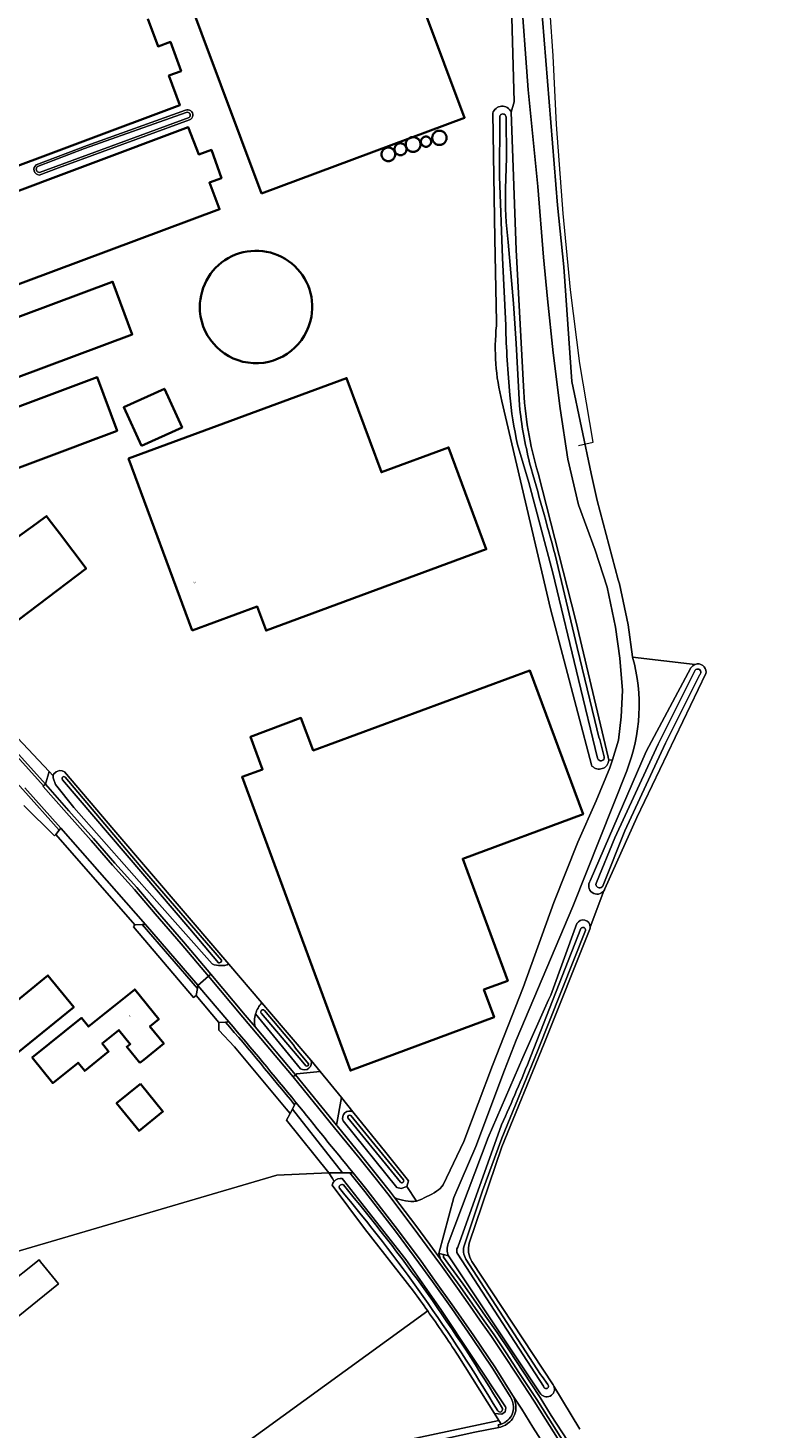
# Model space of a CAD drawing. Header units: metres. Extents: x 201541 to 204988, y 387833 to 394342.
# Tile 47 of 214: x 203343 to 203490, y 389831 to 390105. Entities that reach past the tile are written whole.
import ezdxf
from ezdxf.enums import TextEntityAlignment as Align

# ---------------------------------------------------------------- set-up
doc = ezdxf.new("R2010")
doc.units = ezdxf.units.M
for name, color, linetype, lineweight in [('B-WE-GR-BOUWLAND-GV', 80, 'Continuous', 13), ('B-WE-GR-GRAS-GV', 60, 'Continuous', 13), ('B-WE-GR-HOUTWAL-GV', 40, 'Continuous', 13), ('B-WE-IE-TERREINAFSCHEIDING_KUNSTMATIG_HEKWERK-G', 20, 'IE-TERREINAFSCHEIDING-KUNSTMATIG', 18), ('B-WE-OG-BEBOUWING-GV', 7, 'Continuous', 35), ('B-WE-OG-BEBOUWING-T18', 10, 'Continuous', 18), ('B-WE-OG-BEBOUWING_OPSLAGTANK-GV', 7, 'Continuous', 35), ('B-WE-OG-BEBOUWING_SILO-GV', 7, 'Continuous', 35), ('B-WE-OG-TERREIN_ERF-GV', 7, 'Continuous', 18), ('B-WE-OG-TERREIN_ONBEGROEID-GV', 7, 'Continuous', 18), ('B-WE-OG-WATER-GV', 130, 'Continuous', 18), ('B-WE-OG-WATER_SLOOT-GV', 120, 'Continuous', 18), ('B-WE-OG-WEG-GV', 7, 'Continuous', 18), ('B-WE-VH-VERHARDING_ASFALT-GV', 252, 'Continuous', 18), ('B-WE-VH-VERHARDING_BETON-GV', 252, 'Continuous', 18), ('B-WE-VH-VERHARDING_BETONSTRAATSTEEN-GV', 252, 'Continuous', 18), ('B-WE-VH-VERHARDING_GESLOTEN-GV', 252, 'Continuous', 18), ('B-WE-VH-VERHARDING_GRASBETONSTEEN-GV', 70, 'Continuous', 18), ('B-WE-VH-VERHARDING_OPEN-GV', 252, 'Continuous', 18), ('B-WE-VH-VERHARDING_PUIN-GV', 252, 'Continuous', 18)]:
    doc.layers.add(name, color=color, linetype=linetype, lineweight=lineweight)
doc.styles.add('NLCS-ISO-M200-T18', font='NLCS-ISO.ttf', dxfattribs={"height": 0.36})
doc.linetypes.add('IE-TERREINAFSCHEIDING-KUNSTMATIG', pattern='A,4,[82,NLCS.SHX,S=0.75,R=90,X=0,Y=0],4,-2', length=10)

msp = doc.modelspace()

# ---------------------------------------------------------------- linework, layer by layer
at = {"layer": 'B-WE-GR-BOUWLAND-GV'}
for points in [[(203497.671, 390177.514), (203444.578, 390167.692), (203442.32, 390167.274), (203441.899, 390167.235), (203441.824, 390167.228), (203438.875, 390166.955), (203439.318, 390165.019), (203438.462, 390164.917), (203440.091, 390157.56), (203443.331, 390110.996), (203446.585, 390070.531), (203447.788, 390058.49), (203449.402, 390036.061), (203453.158, 390018.086), (203454.356, 390012.817), (203458.449, 389997.276), (203458.697, 389996.507), (203460.391, 389988.47), (203461.266, 389982.227), (203461.268, 389982.2), (203473.479, 389980.758)], [(203475.63, 389979.219), (203475.549, 389978.987), (203462.094, 389950.799), (203455.849, 389936.842)], [(203455.661, 389936.508), (203452.96, 389929.4)], [(203452.887, 389928.998), (203444.003, 389906.607), (203435.72, 389886.433), (203429.335, 389867.613)], [(203429.858, 389863.982), (203445.743, 389839.9)], [(203445.872, 389839.657), (203450.941, 389831.24)]]:
    msp.add_lwpolyline(points, dxfattribs=at)
for points in [[(203473.479, 389980.758, -0.5316459), (203475.63, 389979.219)], [(203455.849, 389936.842, -0.0588473), (203455.661, 389936.508)], [(203452.96, 389929.4, -0.0764031), (203452.887, 389928.998)], [(203429.335, 389867.613, 0.2205082), (203429.858, 389863.982)], [(203445.743, 389839.9, -0.047246), (203445.872, 389839.657)]]:
    msp.add_lwpolyline(points, format="xyb", dxfattribs=at)
at = {"layer": 'B-WE-GR-GRAS-GV'}
for points in [[(203402.946, 389879.681), (203402.582, 389880.25), (203401.888, 389881.333), (203391.702, 389880.905), (203336.001, 389864.546), (203318.85, 389850.967), (203316.982, 389852.891), (203316.365, 389852.412), (203317.326, 389851.173), (203315.45, 389849.718), (203314.489, 389850.958), (203313.397, 389850.111), (203313.476, 389849.913), (203313.468, 389849.546), (203313.365, 389849.171), (203313.138, 389848.819), (203312.66, 389848.54), (203312.227, 389848.518), (203311.816, 389848.584), (203311.588, 389848.694), (203311.447, 389848.829), (203310.437, 389848.047), (203308.15, 389851.032), (203258.489, 389810.474)], [(203418.425, 389858.226), (203408.834, 389870.473), (203402.522, 389878.93)], [(203300.641, 389837.616), (203300.722, 389837.476), (203304.926, 389832.241), (203345.215, 389864.303), (203345.486, 389863.93), (203349.05, 389859.639), (203307.855, 389826.333)], [(203376.433, 389815.166), (203381.454, 389817.412), (203386.913, 389819.61), (203393.73, 389821.801), (203393.968, 389821.865), (203384.909, 389824.069), (203380.817, 389825.064), (203421.21, 389854.333)]]:
    msp.add_lwpolyline(points, dxfattribs=at)
for points in [[(203402.522, 389878.93, -0.1199472), (203402.946, 389879.681)], [(203421.21, 389854.333, 0.003546), (203418.425, 389858.226)]]:
    msp.add_lwpolyline(points, format="xyb", dxfattribs=at)
at = {"layer": 'B-WE-GR-HOUTWAL-GV'}
for points in [[(203307.855, 389826.333), (203349.05, 389859.639), (203345.486, 389863.93), (203345.215, 389864.303), (203304.926, 389832.241), (203305.647, 389831.344), (203307.945, 389828.481)], [(203421.21, 389854.333), (203380.817, 389825.064), (203384.909, 389824.069), (203390.71, 389824.06), (203395.943, 389824.566), (203401.036, 389825.579), (203418.854, 389829.436), (203435.098, 389832.946), (203434.285, 389834.312), (203427.091, 389845.713)]]:
    msp.add_lwpolyline(points, dxfattribs=at)
msp.add_lwpolyline([(203427.091, 389845.713, 0.0076299), (203421.21, 389854.333)], format="xyb", dxfattribs=at)
at = {"layer": 'B-WE-IE-TERREINAFSCHEIDING_KUNSTMATIG_HEKWERK-G'}
msp.add_lwpolyline([(203450.717, 390023.539), (203453.582, 390024.196), (203450.963, 390039.625), (203449.121, 390053.967), (203447.7, 390068.908), (203446.386, 390086.333), (203445.765, 390099.741), (203444.563, 390116.733), (203443.041, 390142.693), (203441.737, 390165.306)], dxfattribs=at)
at = {"layer": 'B-WE-OG-BEBOUWING-GV'}
for points in [[(203388.707, 390072.808), (203428.413, 390087.646), (203408.736, 390140.3), (203401.682, 390137.664), (203399.658, 390143.069), (203374.077, 390133.518), (203376.099, 390128.103), (203369.044, 390125.469)], [(203301.606, 390033.952), (203308.918, 390014.352), (203309.216, 390014.463), (203309.675, 390013.234), (203310.17, 390011.912), (203313.158, 390013.033), (203314.587, 390009.223), (203360.494, 390026.439), (203356.558, 390036.933), (203314.486, 390021.157), (203312.568, 390026.298), (203363.45, 390045.286), (203359.602, 390055.595), (203359.413, 390055.525)], [(203375.161, 389987.362), (203387.881, 389992.064), (203389.616, 389987.368), (203432.636, 390003.271), (203425.274, 390023.188), (203412.15, 390018.337), (203405.345, 390036.746), (203362.729, 390020.993)], [(203365.236, 390023.474), (203373.173, 390027.095), (203369.726, 390034.651), (203361.789, 390031.03)], [(203332.659, 389999.928), (203335.676, 389995.945), (203330.381, 389991.935), (203324.662, 389987.603), (203329.779, 389980.846), (203354.414, 389999.503), (203349.197, 390006.392), (203347.205, 390009.023), (203346.661, 390009.743), (203346.25, 390009.443), (203343.998, 390007.801), (203341.039, 390005.643), (203338.768, 390003.987), (203338.267, 390003.621), (203338.019, 390003.958)], [(203398.81, 389963.894), (203396.424, 389970.282), (203386.538, 389966.589), (203388.912, 389960.234), (203384.901, 389958.751), (203406.108, 389901.326), (203434.168, 389911.763), (203432.191, 389917.171), (203436.839, 389918.89), (203428.061, 389942.75), (203451.594, 389951.45), (203441.197, 389979.564)], [(203332.374, 389897.802), (203352.006, 389913.737), (203346.954, 389919.96), (203327.358, 389903.936)], [(203364.929, 389902.828), (203365.723, 389903.469), (203369.614, 389906.608), (203366.896, 389909.977), (203368.633, 389911.379), (203363.923, 389917.216), (203360.033, 389914.077), (203358.164, 389912.569), (203354.892, 389909.928), (203353.504, 389911.647), (203343.881, 389903.881), (203347.913, 389898.886), (203352.864, 389902.882), (203354.159, 389901.278), (203358.83, 389905.049), (203357.882, 389906.223), (203357.573, 389906.606), (203360.184, 389908.712), (203360.846, 389909.246), (203363.037, 389906.53), (203362.373, 389905.995)], [(203365.039, 389898.747), (203360.38, 389894.966), (203364.779, 389889.546), (203369.438, 389893.327)]]:
    msp.add_lwpolyline(points, close=True, dxfattribs=at)
for points in [[(203295.78, 390061.284), (203372.778, 390090.119), (203370.615, 390095.894), (203372.989, 390096.755), (203370.913, 390102.477), (203368.481, 390101.594), (203366.469, 390106.967)], [(203304.193, 390041.297), (203380.514, 390069.746), (203378.522, 390074.977), (203380.872, 390075.813), (203378.906, 390081.341), (203376.433, 390080.461), (203374.404, 390085.787), (203297.402, 390056.951)]]:
    msp.add_lwpolyline(points, dxfattribs=at)
at = {"layer": 'B-WE-OG-BEBOUWING_OPSLAGTANK-GV'}
msp.add_lwpolyline([(203423.496, 390085.118), (203423.374, 390085.113), (203423.253, 390085.097), (203423.134, 390085.07), (203423.018, 390085.034), (203422.905, 390084.987), (203422.796, 390084.93), (203422.693, 390084.865), (203422.597, 390084.791), (203422.507, 390084.708), (203422.424, 390084.618), (203422.35, 390084.521), (203422.284, 390084.418), (203422.228, 390084.31), (203422.181, 390084.197), (203422.144, 390084.081), (203422.118, 390083.961), (203422.102, 390083.84), (203422.097, 390083.718), (203422.102, 390083.596), (203422.118, 390083.475), (203422.144, 390083.356), (203422.181, 390083.24), (203422.228, 390083.127), (203422.284, 390083.019), (203422.35, 390082.916), (203422.424, 390082.819), (203422.507, 390082.729), (203422.597, 390082.646), (203422.693, 390082.572), (203422.796, 390082.506), (203422.905, 390082.45), (203423.018, 390082.403), (203423.134, 390082.367), (203423.253, 390082.34), (203423.374, 390082.324), (203423.496, 390082.319), (203423.618, 390082.324), (203423.739, 390082.34), (203423.858, 390082.367), (203423.975, 390082.403), (203424.088, 390082.45), (203424.196, 390082.506), (203424.299, 390082.572), (203424.396, 390082.646), (203424.486, 390082.729), (203424.568, 390082.819), (203424.643, 390082.916), (203424.708, 390083.019), (203424.765, 390083.127), (203424.811, 390083.24), (203424.848, 390083.356), (203424.875, 390083.475), (203424.89, 390083.597), (203424.896, 390083.718), (203424.89, 390083.84), (203424.875, 390083.962), (203424.848, 390084.081), (203424.811, 390084.197), (203424.765, 390084.31), (203424.708, 390084.418), (203424.643, 390084.521), (203424.568, 390084.618), (203424.486, 390084.708), (203424.396, 390084.791), (203424.299, 390084.865), (203424.196, 390084.931), (203424.088, 390084.987), (203423.975, 390085.034), (203423.858, 390085.07), (203423.739, 390085.097), (203423.618, 390085.113)], close=True, dxfattribs=at)
for points in [[(203398.469, 390048.73, 1.1343666), (203376.687, 390049.799)], [(203376.687, 390049.799, 0.881612), (203398.469, 390048.73)]]:
    msp.add_lwpolyline(points, format="xyb", dxfattribs=at)
at = {"layer": 'B-WE-OG-BEBOUWING_SILO-GV'}
for points in [[(203413.498, 390081.824), (203413.382, 390081.819), (203413.267, 390081.804), (203413.153, 390081.779), (203413.042, 390081.744), (203412.934, 390081.699), (203412.831, 390081.645), (203412.732, 390081.583), (203412.64, 390081.512), (203412.554, 390081.433), (203412.475, 390081.347), (203412.404, 390081.255), (203412.342, 390081.157), (203412.288, 390081.053), (203412.244, 390080.946), (203412.208, 390080.834), (203412.183, 390080.721), (203412.168, 390080.605), (203412.163, 390080.489), (203412.168, 390080.372), (203412.183, 390080.257), (203412.208, 390080.143), (203412.244, 390080.032), (203412.288, 390079.924), (203412.342, 390079.821), (203412.404, 390079.723), (203412.475, 390079.63), (203412.554, 390079.545), (203412.64, 390079.466), (203412.732, 390079.395), (203412.831, 390079.332), (203412.934, 390079.279), (203413.042, 390079.234), (203413.153, 390079.199), (203413.267, 390079.174), (203413.382, 390079.159), (203413.498, 390079.153), (203413.615, 390079.159), (203413.73, 390079.174), (203413.844, 390079.199), (203413.955, 390079.234), (203414.063, 390079.279), (203414.166, 390079.332), (203414.264, 390079.395), (203414.357, 390079.466), (203414.443, 390079.545), (203414.521, 390079.63), (203414.592, 390079.723), (203414.655, 390079.821), (203414.709, 390079.924), (203414.753, 390080.032), (203414.788, 390080.143), (203414.814, 390080.257), (203414.829, 390080.372), (203414.834, 390080.489), (203414.829, 390080.605), (203414.814, 390080.721), (203414.788, 390080.835), (203414.753, 390080.946), (203414.709, 390081.053), (203414.655, 390081.157), (203414.592, 390081.255), (203414.521, 390081.347), (203414.443, 390081.433), (203414.357, 390081.512), (203414.264, 390081.583), (203414.166, 390081.645), (203414.063, 390081.699), (203413.955, 390081.744), (203413.844, 390081.779), (203413.73, 390081.804), (203413.615, 390081.819)], [(203415.88, 390082.657), (203415.779, 390082.653), (203415.677, 390082.639), (203415.578, 390082.617), (203415.48, 390082.587), (203415.386, 390082.548), (203415.296, 390082.5), (203415.209, 390082.446), (203415.128, 390082.384), (203415.053, 390082.315), (203414.984, 390082.239), (203414.922, 390082.158), (203414.867, 390082.072), (203414.82, 390081.982), (203414.781, 390081.887), (203414.75, 390081.79), (203414.728, 390081.69), (203414.715, 390081.589), (203414.711, 390081.487), (203414.715, 390081.385), (203414.728, 390081.284), (203414.75, 390081.184), (203414.781, 390081.087), (203414.82, 390080.993), (203414.867, 390080.902), (203414.922, 390080.816), (203414.984, 390080.735), (203415.053, 390080.66), (203415.128, 390080.591), (203415.209, 390080.529), (203415.295, 390080.474), (203415.386, 390080.427), (203415.48, 390080.388), (203415.578, 390080.357), (203415.677, 390080.335), (203415.778, 390080.322), (203415.88, 390080.317), (203415.982, 390080.322), (203416.084, 390080.335), (203416.183, 390080.357), (203416.281, 390080.388), (203416.375, 390080.427), (203416.465, 390080.474), (203416.552, 390080.529), (203416.632, 390080.591), (203416.708, 390080.66), (203416.777, 390080.735), (203416.839, 390080.816), (203416.894, 390080.902), (203416.941, 390080.993), (203416.98, 390081.087), (203417.011, 390081.184), (203417.033, 390081.284), (203417.046, 390081.385), (203417.05, 390081.487), (203417.046, 390081.589), (203417.033, 390081.69), (203417.011, 390081.79), (203416.98, 390081.887), (203416.941, 390081.982), (203416.894, 390082.072), (203416.839, 390082.158), (203416.777, 390082.239), (203416.708, 390082.315), (203416.633, 390082.383), (203416.552, 390082.446), (203416.465, 390082.5), (203416.375, 390082.548), (203416.281, 390082.587), (203416.183, 390082.617), (203416.084, 390082.639), (203415.982, 390082.653)], [(203418.351, 390083.878), (203418.224, 390083.872), (203418.099, 390083.856), (203417.975, 390083.829), (203417.854, 390083.79), (203417.737, 390083.742), (203417.625, 390083.684), (203417.518, 390083.616), (203417.418, 390083.538), (203417.325, 390083.453), (203417.239, 390083.36), (203417.162, 390083.259), (203417.094, 390083.152), (203417.035, 390083.04), (203416.987, 390082.923), (203416.949, 390082.802), (203416.922, 390082.679), (203416.905, 390082.553), (203416.899, 390082.427), (203416.905, 390082.3), (203416.922, 390082.175), (203416.949, 390082.051), (203416.987, 390081.931), (203417.035, 390081.814), (203417.094, 390081.701), (203417.162, 390081.595), (203417.239, 390081.494), (203417.325, 390081.401), (203417.418, 390081.315), (203417.518, 390081.238), (203417.625, 390081.17), (203417.737, 390081.112), (203417.854, 390081.063), (203417.975, 390081.025), (203418.099, 390080.998), (203418.224, 390080.981), (203418.351, 390080.976), (203418.477, 390080.981), (203418.603, 390080.998), (203418.726, 390081.025), (203418.847, 390081.063), (203418.964, 390081.112), (203419.076, 390081.17), (203419.183, 390081.238), (203419.283, 390081.315), (203419.377, 390081.401), (203419.462, 390081.494), (203419.539, 390081.595), (203419.607, 390081.701), (203419.666, 390081.814), (203419.714, 390081.931), (203419.752, 390082.051), (203419.78, 390082.175), (203419.796, 390082.3), (203419.802, 390082.427), (203419.796, 390082.553), (203419.78, 390082.679), (203419.752, 390082.802), (203419.714, 390082.923), (203419.666, 390083.04), (203419.607, 390083.152), (203419.539, 390083.259), (203419.462, 390083.36), (203419.377, 390083.453), (203419.283, 390083.539), (203419.183, 390083.616), (203419.076, 390083.684), (203418.964, 390083.742), (203418.847, 390083.79), (203418.726, 390083.829), (203418.603, 390083.856), (203418.477, 390083.872)], [(203420.876, 390083.977), (203420.789, 390083.973), (203420.702, 390083.962), (203420.616, 390083.943), (203420.532, 390083.916), (203420.451, 390083.883), (203420.374, 390083.842), (203420.3, 390083.795), (203420.23, 390083.742), (203420.165, 390083.682), (203420.106, 390083.618), (203420.053, 390083.548), (203420.006, 390083.474), (203419.965, 390083.396), (203419.931, 390083.315), (203419.905, 390083.232), (203419.886, 390083.146), (203419.875, 390083.059), (203419.871, 390082.971), (203419.875, 390082.884), (203419.886, 390082.797), (203419.905, 390082.711), (203419.931, 390082.627), (203419.965, 390082.546), (203420.006, 390082.469), (203420.053, 390082.395), (203420.106, 390082.325), (203420.165, 390082.26), (203420.23, 390082.201), (203420.3, 390082.148), (203420.374, 390082.101), (203420.451, 390082.06), (203420.532, 390082.026), (203420.616, 390082), (203420.702, 390081.981), (203420.789, 390081.97), (203420.876, 390081.966), (203420.964, 390081.97), (203421.051, 390081.981), (203421.137, 390082), (203421.22, 390082.026), (203421.301, 390082.06), (203421.379, 390082.101), (203421.453, 390082.148), (203421.523, 390082.201), (203421.587, 390082.26), (203421.647, 390082.325), (203421.7, 390082.395), (203421.747, 390082.469), (203421.788, 390082.546), (203421.821, 390082.627), (203421.848, 390082.711), (203421.867, 390082.797), (203421.878, 390082.884), (203421.882, 390082.971), (203421.878, 390083.059), (203421.867, 390083.146), (203421.848, 390083.232), (203421.821, 390083.315), (203421.788, 390083.396), (203421.747, 390083.474), (203421.7, 390083.548), (203421.647, 390083.618), (203421.587, 390083.682), (203421.523, 390083.742), (203421.453, 390083.795), (203421.379, 390083.842), (203421.301, 390083.883), (203421.22, 390083.916), (203421.137, 390083.943), (203421.051, 390083.962), (203420.964, 390083.973)]]:
    msp.add_lwpolyline(points, close=True, dxfattribs=at)
at = {"layer": 'B-WE-OG-TERREIN_ERF-GV'}
for points in [[(203437.525, 390088.748), (203438.107, 390090.743), (203437.655, 390107.243), (203436.759, 390123.85), (203434.707, 390163.466), (203433.817, 390164.128), (203402.674, 390156.971), (203404.539, 390148.791), (203409.911, 390150.495)], [(203366.469, 390106.967), (203368.481, 390101.594), (203370.913, 390102.477), (203372.989, 390096.755), (203370.615, 390095.894), (203372.778, 390090.119), (203295.78, 390061.284)], [(203374.651, 390087.239), (203349.04, 390077.837), (203345.253, 390076.447)], [(203354.651, 390082.212), (203373.84, 390089.111)], [(203434.639, 390046.963), (203434.625, 390047.724), (203434.33, 390063.956), (203433.926, 390088.52)], [(203297.402, 390056.951), (203374.404, 390085.787), (203376.433, 390080.461), (203378.906, 390081.341), (203380.872, 390075.813), (203378.522, 390074.977), (203380.514, 390069.746), (203304.193, 390041.297)], [(203344.673, 390078.449), (203354.651, 390082.212)], [(203453.322, 389960.889), (203453.229, 389961.094), (203445.199, 389991.6), (203435.683, 390032.236)], [(203333.697, 389974.093), (203347.22, 389959.84), (203348.002, 389958.946), (203348.023, 389959.323), (203348.594, 389959.779), (203349.235, 389960.002), (203349.771, 389959.975), (203350.193, 389959.781), (203359.83, 389948.429), (203380.365, 389924.439), (203382.342, 389922.126), (203388.786, 389914.588), (203389.567, 389913.675), (203389.911, 389913.272), (203398.363, 389903.386), (203398.425, 389903.314), (203400.178, 389901.159), (203404.332, 389896.052), (203406.6, 389893.264), (203413.05, 389885.335), (203417.421, 389879.808), (203417.113, 389878.646), (203419.034, 389875.802)], [(203424.213, 389879.017), (203428.289, 389887.44), (203433.891, 389902.339), (203439.843, 389917.601), (203445.893, 389934.223), (203450.537, 389946.017), (203454.133, 389954.101), (203456.841, 389960.557), (203457.323, 389962.13), (203456.594, 389962.017)], [(203336.001, 389864.546), (203391.702, 389880.905), (203401.888, 389881.333), (203393.611, 389891.637), (203394.296, 389892.943), (203393.502, 389893.85), (203383.459, 389905.993), (203380.354, 389909.26), (203380.345, 389910.719), (203375.956, 389916.005), (203375.387, 389915.61), (203363.674, 389929.454), (203363.964, 389929.855), (203348.535, 389947.499), (203348.235, 389947.251), (203342.244, 389953.156)]]:
    msp.add_lwpolyline(points, dxfattribs=at)
for points in [[(203388.707, 390072.808), (203369.044, 390125.469), (203376.099, 390128.103), (203374.077, 390133.518), (203399.658, 390143.069), (203401.682, 390137.664), (203408.736, 390140.3), (203428.413, 390087.646)], [(203423.496, 390085.118), (203423.618, 390085.113), (203423.739, 390085.097), (203423.858, 390085.07), (203423.975, 390085.034), (203424.088, 390084.987), (203424.196, 390084.931), (203424.299, 390084.865), (203424.396, 390084.791), (203424.486, 390084.708), (203424.568, 390084.618), (203424.643, 390084.521), (203424.708, 390084.418), (203424.765, 390084.31), (203424.811, 390084.197), (203424.848, 390084.081), (203424.875, 390083.962), (203424.89, 390083.84), (203424.896, 390083.718), (203424.89, 390083.597), (203424.875, 390083.475), (203424.848, 390083.356), (203424.811, 390083.24), (203424.765, 390083.127), (203424.708, 390083.019), (203424.643, 390082.916), (203424.568, 390082.819), (203424.486, 390082.729), (203424.396, 390082.646), (203424.299, 390082.572), (203424.196, 390082.506), (203424.088, 390082.45), (203423.975, 390082.403), (203423.858, 390082.367), (203423.739, 390082.34), (203423.618, 390082.324), (203423.496, 390082.319), (203423.374, 390082.324), (203423.253, 390082.34), (203423.134, 390082.367), (203423.018, 390082.403), (203422.905, 390082.45), (203422.796, 390082.506), (203422.693, 390082.572), (203422.597, 390082.646), (203422.507, 390082.729), (203422.424, 390082.819), (203422.35, 390082.916), (203422.284, 390083.019), (203422.228, 390083.127), (203422.181, 390083.24), (203422.144, 390083.356), (203422.118, 390083.475), (203422.102, 390083.596), (203422.097, 390083.718), (203422.102, 390083.84), (203422.118, 390083.961), (203422.144, 390084.081), (203422.181, 390084.197), (203422.228, 390084.31), (203422.284, 390084.418), (203422.35, 390084.521), (203422.424, 390084.618), (203422.507, 390084.708), (203422.597, 390084.791), (203422.693, 390084.865), (203422.796, 390084.93), (203422.905, 390084.987), (203423.018, 390085.034), (203423.134, 390085.07), (203423.253, 390085.097), (203423.374, 390085.113)], [(203313.158, 390013.033), (203310.17, 390011.912), (203309.675, 390013.234), (203309.216, 390014.463), (203308.918, 390014.352), (203301.606, 390033.952), (203359.413, 390055.525), (203359.602, 390055.595), (203363.45, 390045.286), (203312.568, 390026.298), (203314.486, 390021.157), (203356.558, 390036.933), (203360.494, 390026.439), (203314.587, 390009.223)], [(203375.161, 389987.362), (203362.729, 390020.993), (203405.345, 390036.746), (203412.15, 390018.337), (203425.274, 390023.188), (203432.636, 390003.271), (203389.616, 389987.368), (203387.881, 389992.064)], [(203365.236, 390023.474), (203361.789, 390031.03), (203369.726, 390034.651), (203373.173, 390027.095)], [(203330.381, 389991.935), (203335.676, 389995.945), (203332.659, 389999.928), (203338.019, 390003.958), (203338.267, 390003.621), (203338.768, 390003.987), (203341.039, 390005.643), (203343.998, 390007.801), (203346.25, 390009.443), (203346.661, 390009.743), (203347.205, 390009.023), (203349.197, 390006.392), (203354.414, 389999.503), (203329.779, 389980.846), (203324.662, 389987.603)], [(203388.912, 389960.234), (203386.538, 389966.589), (203396.424, 389970.282), (203398.81, 389963.894), (203441.197, 389979.564), (203451.594, 389951.45), (203428.061, 389942.75), (203436.839, 389918.89), (203432.191, 389917.171), (203434.168, 389911.763), (203406.108, 389901.326), (203384.901, 389958.751)], [(203332.374, 389897.802), (203327.358, 389903.936), (203346.954, 389919.96), (203352.006, 389913.737)], [(203365.723, 389903.469), (203364.929, 389902.828), (203362.373, 389905.995), (203363.037, 389906.53), (203360.846, 389909.246), (203360.184, 389908.712), (203357.573, 389906.606), (203357.882, 389906.223), (203358.83, 389905.049), (203354.159, 389901.278), (203352.864, 389902.882), (203347.913, 389898.886), (203343.881, 389903.881), (203353.504, 389911.647), (203354.892, 389909.928), (203358.164, 389912.569), (203360.033, 389914.077), (203363.923, 389917.216), (203368.633, 389911.379), (203366.896, 389909.977), (203369.614, 389906.608)], [(203365.039, 389898.747), (203369.438, 389893.327), (203364.779, 389889.546), (203360.38, 389894.966)]]:
    msp.add_lwpolyline(points, close=True, dxfattribs=at)
for points in [[(203433.926, 390088.52, -0.702916), (203437.525, 390088.748)], [(203373.84, 390089.111, -1.019688), (203374.651, 390087.239)], [(203345.253, 390076.447, -0.6918365), (203344.673, 390078.449)], [(203376.687, 390049.799, -1.1343666), (203398.469, 390048.73)], [(203398.469, 390048.73, -0.881612), (203376.687, 390049.799)], [(203435.683, 390032.236, -0.0858163), (203434.639, 390046.963)], [(203456.594, 389962.017, -0.6577123), (203453.322, 389960.889)], [(203422.935, 389877.744, 0.1179933), (203424.213, 389879.017)], [(203419.034, 389875.802, 0.0440273), (203422.935, 389877.744)]]:
    msp.add_lwpolyline(points, format="xyb", dxfattribs=at)
at = {"layer": 'B-WE-OG-TERREIN_ONBEGROEID-GV'}
for points in [[(203423.392, 389865.581), (203423.679, 389864.441), (203424.558, 389863.232), (203427.529, 389859.148), (203429.994, 389855.642), (203431.911, 389852.889), (203434.177, 389849.672), (203436.543, 389846.155), (203439.18, 389842.133), (203442.538, 389837.004), (203444.739, 389833.506), (203447.874, 389828.577), (203451.492, 389822.813), (203456.617, 389814.783), (203460.663, 389808.596), (203463.187, 389804.65), (203464.616, 389802.48), (203466.508, 389799.753), (203469.382, 389795.861), (203473.011, 389791.116), (203486.025, 389776.194), (203493.601, 389768.27)], [(203493.983, 389768.638), (203486.74, 389776.205), (203479.959, 389783.838), (203473.592, 389791.591), (203469.982, 389796.312), (203467.118, 389800.19), (203465.237, 389802.9), (203463.816, 389805.058), (203461.293, 389809.003), (203457.247, 389815.19), (203452.126, 389823.214), (203448.508, 389828.978), (203445.373, 389833.907), (203443.169, 389837.409), (203439.807, 389842.544), (203437.168, 389846.57), (203434.795, 389850.097), (203432.525, 389853.319), (203430.609, 389856.072), (203428.139, 389859.584), (203425.164, 389863.673), (203424.286, 389864.882), (203424.32, 389865.347), (203423.392, 389865.581)]]:
    msp.add_lwpolyline(points, dxfattribs=at)
at = {"layer": 'B-WE-OG-WATER-GV'}
for points in [[(203373.954, 390088.651), (203354.1, 390081.607), (203344.928, 390078.135)], [(203345.332, 390076.968), (203374.554, 390087.693)], [(203435.291, 390087.648), (203435.273, 390076.172), (203435.834, 390060.243), (203436.471, 390047.039)], [(203436.432, 390073.723), (203436.629, 390079.783), (203436.525, 390087.752)], [(203439.125, 390031.399), (203438.53, 390043.515), (203437.984, 390051.341), (203436.945, 390063.325)], [(203438.777, 390023.75), (203440.998, 390016.293), (203445.674, 389998.668), (203450.714, 389977.823), (203454.42, 389962.423)], [(203455.72, 389962.68), (203454.829, 389966.099), (203454.676, 389966.52), (203453.872, 389969.806), (203450.44, 389984.033), (203446.139, 390002.158)], [(203473.465, 389979.604), (203466.273, 389965.15), (203457.765, 389946.818), (203454.174, 389938.112)], [(203455.498, 389937.568), (203459.719, 389948.188), (203467.686, 389965.36), (203474.363, 389978.625), (203474.393, 389978.722), (203474.593, 389979.117)], [(203380.911, 389922.949), (203365.869, 389940.319), (203350.336, 389958.728)], [(203349.822, 389958.184), (203374.674, 389929.024), (203380.287, 389922.419)], [(203428.381, 389867.245), (203431.932, 389877.83), (203435.704, 389888.094), (203442.65, 389905.156), (203452.067, 389928.74)], [(203451.167, 389929.114), (203441.39, 389904.162)], [(203405.62, 389892.129), (203415.867, 389879.517)], [(203416.472, 389879.949), (203406.147, 389892.564)], [(203435.657, 389890.726), (203427.084, 389866.813)], [(203427.079, 389865.456), (203443.876, 389839.607)], [(203444.693, 389839.946), (203443.606, 389841.498), (203443.27, 389841.89), (203428.682, 389864.455)]]:
    msp.add_lwpolyline(points, dxfattribs=at)
for points in [[(203374.554, 390087.693, 0.9298576), (203373.954, 390088.651)], [(203436.525, 390087.752, 1.0992638), (203435.291, 390087.648)], [(203344.928, 390078.135, 0.7398034), (203345.332, 390076.968)], [(203436.945, 390063.325, -0.0383932), (203436.432, 390073.723)], [(203436.471, 390047.039, 0.0199845), (203437.277, 390033.414)], [(203437.277, 390033.414, 0.0352014), (203438.777, 390023.75)], [(203441.134, 390020.16, -0.0331622), (203439.125, 390031.399)], [(203446.139, 390002.158, 0.0019768), (203441.134, 390020.16)], [(203474.593, 389979.117, 0.7826205), (203473.465, 389979.604)], [(203454.42, 389962.423, 0.995284), (203455.72, 389962.68)], [(203350.336, 389958.728, 0.960658), (203349.822, 389958.184)], [(203454.174, 389938.112, 1.0812453), (203455.498, 389937.568)], [(203452.067, 389928.74, 0.8315702), (203451.167, 389929.114)], [(203380.287, 389922.419, 0.5633325), (203380.911, 389922.949)], [(203441.39, 389904.162, -0.0074692), (203435.657, 389890.726)], [(203406.147, 389892.564, 0.7512292), (203405.62, 389892.129)], [(203404.714, 389878.97, 0.7051305), (203403.943, 389878.323)], [(203435.815, 389835.246, 0.0401098), (203404.714, 389878.97)], [(203415.867, 389879.517, 0.8436281), (203416.472, 389879.949)], [(203403.943, 389878.323, -0.0410846), (203434.891, 389834.779)], [(203427.084, 389866.813, 0.3043386), (203427.079, 389865.456)], [(203428.682, 389864.455, -0.2210491), (203428.381, 389867.245)], [(203443.876, 389839.607, 1.4404154), (203444.693, 389839.946)], [(203434.891, 389834.779, 0.832835), (203435.815, 389835.246)]]:
    msp.add_lwpolyline(points, format="xyb", dxfattribs=at)
at = {"layer": 'B-WE-OG-WATER_SLOOT-GV'}
for points in [[(203437.525, 390088.748, 0.702916), (203433.926, 390088.52)], [(203374.651, 390087.239, 1.019688), (203373.84, 390089.111)], [(203373.954, 390088.651, -0.9298576), (203374.554, 390087.693)], [(203435.291, 390087.648, -1.0992638), (203436.525, 390087.752)], [(203344.673, 390078.449, 0.6918365), (203345.253, 390076.447)], [(203345.332, 390076.968, -0.7398034), (203344.928, 390078.135)], [(203436.432, 390073.723, 0.0383932), (203436.945, 390063.325)], [(203434.639, 390046.963, 0.0858163), (203435.683, 390032.236)], [(203437.277, 390033.414, -0.0199845), (203436.471, 390047.039)], [(203442.79, 390018.155, -0.0615429), (203439.947, 390035.146)], [(203438.777, 390023.75, -0.0352014), (203437.277, 390033.414)], [(203439.125, 390031.399, 0.0331622), (203441.134, 390020.16)], [(203441.134, 390020.16, -0.0019768), (203446.139, 390002.158)], [(203473.479, 389980.758, 0.173527), (203472.656, 389980.062)], [(203475.63, 389979.219, 0.5316459), (203473.479, 389980.758)], [(203473.465, 389979.604, -0.7826205), (203474.593, 389979.117)], [(203453.322, 389960.889, 0.6577123), (203456.594, 389962.017)], [(203455.72, 389962.68, -0.995284), (203454.42, 389962.423)], [(203349.822, 389958.184, -0.960658), (203350.336, 389958.728)], [(203452.996, 389938.436, 0.9971655), (203455.661, 389936.508)], [(203455.498, 389937.568, -1.0812453), (203454.174, 389938.112)], [(203455.661, 389936.508, 0.0588473), (203455.849, 389936.842)], [(203452.96, 389929.4, 0.7978245), (203450.379, 389930.072)], [(203451.167, 389929.114, -0.8315702), (203452.067, 389928.74)], [(203452.887, 389928.998, 0.0764031), (203452.96, 389929.4)], [(203380.911, 389922.949, -0.5633325), (203380.287, 389922.419)], [(203379.072, 389922.191, 0.0955583), (203380.765, 389921.855)], [(203380.765, 389921.855, 0.0558961), (203381.767, 389921.961)], [(203381.767, 389921.961, 0.032835), (203382.342, 389922.126)], [(203388.786, 389914.588, 0.1205415), (203387.549, 389912.402)], [(203388.649, 389912.577, -0.8552383), (203389.288, 389913.113)], [(203389.288, 389913.113, 0.8552383), (203388.649, 389912.577)], [(203435.657, 389890.726, 0.0074692), (203441.39, 389904.162)], [(203396.355, 389901.71, 0.7553361), (203398.363, 389903.386)], [(203397.892, 389902.65, -0.6900761), (203397.38, 389902.27)], [(203397.38, 389902.27, 0.6900761), (203397.892, 389902.65)], [(203406.6, 389893.264, 0.7228352), (203404.684, 389891.513)], [(203405.62, 389892.129, -0.7512292), (203406.147, 389892.564)], [(203402.946, 389879.681, 0.1199472), (203402.522, 389878.93)], [(203404.496, 389880.237, 0.241258), (203402.946, 389879.681)], [(203403.943, 389878.323, -0.7051305), (203404.714, 389878.97)], [(203404.714, 389878.97, -0.0401098), (203435.815, 389835.246)], [(203416.472, 389879.949, -0.8436281), (203415.867, 389879.517)], [(203434.891, 389834.779, 0.0410846), (203403.943, 389878.323)], [(203425.23, 389867.547, 0.1984272), (203425.249, 389865.113)], [(203427.079, 389865.456, -0.3043386), (203427.084, 389866.813)], [(203428.381, 389867.245, 0.2210491), (203428.682, 389864.455)], [(203429.858, 389863.982, -0.2205082), (203429.335, 389867.613)], [(203418.425, 389858.226, -0.003546), (203421.21, 389854.333)], [(203421.21, 389854.333, -0.0076299), (203427.091, 389845.713)], [(203443.147, 389838.335, 0.9490534), (203445.872, 389839.657)], [(203444.693, 389839.946, -1.4404154), (203443.876, 389839.607)], [(203445.872, 389839.657, 0.047246), (203445.743, 389839.9)], [(203435.815, 389835.246, -0.832835), (203434.891, 389834.779)]]:
    msp.add_lwpolyline(points, format="xyb", dxfattribs=at)
for points in [[(203373.84, 390089.111), (203354.651, 390082.212), (203344.673, 390078.449)], [(203345.253, 390076.447), (203349.04, 390077.837), (203374.651, 390087.239)], [(203374.554, 390087.693), (203345.332, 390076.968)], [(203354.1, 390081.607), (203373.954, 390088.651)], [(203433.926, 390088.52), (203434.33, 390063.956), (203434.625, 390047.724), (203434.639, 390046.963)], [(203436.471, 390047.039), (203435.834, 390060.243), (203435.273, 390076.172), (203435.291, 390087.648)], [(203436.525, 390087.752), (203436.629, 390079.783), (203436.432, 390073.723)], [(203439.947, 390035.146), (203438.527, 390061.836), (203437.525, 390088.748)], [(203344.928, 390078.135), (203354.1, 390081.607)], [(203436.945, 390063.325), (203437.984, 390051.341), (203438.53, 390043.515), (203439.125, 390031.399)], [(203435.683, 390032.236), (203445.199, 389991.6), (203453.229, 389961.094), (203453.322, 389960.889)], [(203454.42, 389962.423), (203450.714, 389977.823), (203445.674, 389998.668), (203440.998, 390016.293), (203438.777, 390023.75)], [(203456.594, 389962.017), (203456.473, 389962.59), (203450.133, 389989.261), (203442.79, 390018.155)], [(203446.139, 390002.158), (203450.44, 389984.033), (203453.872, 389969.806), (203454.676, 389966.52), (203454.829, 389966.099)], [(203472.656, 389980.062), (203463.946, 389963.696), (203452.996, 389938.436)], [(203454.174, 389938.112), (203457.765, 389946.818), (203466.273, 389965.15), (203473.465, 389979.604)], [(203474.593, 389979.117), (203474.393, 389978.722), (203474.363, 389978.625), (203467.686, 389965.36), (203459.719, 389948.188), (203455.498, 389937.568)], [(203455.849, 389936.842), (203462.094, 389950.799), (203475.549, 389978.987), (203475.63, 389979.219)], [(203454.829, 389966.099), (203455.72, 389962.68)], [(203350.193, 389959.781), (203349.771, 389959.975), (203349.235, 389960.002), (203348.594, 389959.779), (203348.023, 389959.323), (203348.002, 389958.946), (203347.981, 389958.572), (203348.446, 389957.251), (203351.995, 389952.792), (203368.281, 389934.403), (203379.072, 389922.191)], [(203382.342, 389922.126), (203380.365, 389924.439), (203359.83, 389948.429), (203350.193, 389959.781)], [(203350.336, 389958.728), (203365.869, 389940.319), (203380.911, 389922.949)], [(203380.287, 389922.419), (203374.674, 389929.024), (203349.822, 389958.184)], [(203450.379, 389930.072), (203445.288, 389916.102), (203444.829, 389915.165), (203439.831, 389903.905), (203433.032, 389888.26), (203425.23, 389867.547)], [(203452.067, 389928.74), (203442.65, 389905.156), (203435.704, 389888.094), (203431.932, 389877.83), (203428.381, 389867.245)], [(203429.335, 389867.613), (203435.72, 389886.433), (203444.003, 389906.607), (203452.887, 389928.998)], [(203441.39, 389904.162), (203451.167, 389929.114)], [(203398.363, 389903.386), (203389.911, 389913.272), (203389.567, 389913.675), (203388.786, 389914.588)], [(203387.549, 389912.402), (203396.355, 389901.71)], [(203397.38, 389902.27), (203396.776, 389903.013), (203388.736, 389912.474), (203388.649, 389912.577)], [(203388.649, 389912.577), (203388.736, 389912.474), (203396.776, 389903.013), (203397.38, 389902.27)], [(203389.288, 389913.113), (203394.878, 389906.459), (203395.369, 389905.733), (203397.892, 389902.65)], [(203397.892, 389902.65), (203395.369, 389905.733), (203394.878, 389906.459), (203389.288, 389913.113)], [(203417.113, 389878.646), (203417.421, 389879.808), (203413.05, 389885.335), (203406.6, 389893.264)], [(203404.684, 389891.513), (203415.192, 389878.468), (203416.018, 389878.257), (203417.113, 389878.646)], [(203415.867, 389879.517), (203405.62, 389892.129)], [(203406.147, 389892.564), (203416.472, 389879.949)], [(203427.084, 389866.813), (203435.657, 389890.726)], [(203402.522, 389878.93), (203408.834, 389870.473), (203418.425, 389858.226)], [(203427.091, 389845.713), (203434.285, 389834.312), (203435.692, 389834.14), (203436.38, 389834.605), (203436.467, 389835.396), (203436.431, 389835.572), (203423.758, 389854.652), (203416.911, 389864.417), (203404.772, 389879.894), (203404.496, 389880.237)], [(203443.876, 389839.607), (203427.079, 389865.456)], [(203425.249, 389865.113), (203443.147, 389838.335)], [(203428.682, 389864.455), (203443.27, 389841.89), (203443.606, 389841.498)], [(203445.743, 389839.9), (203429.858, 389863.982)], [(203443.606, 389841.498), (203444.693, 389839.946)]]:
    msp.add_lwpolyline(points, dxfattribs=at)
at = {"layer": 'B-WE-OG-WEG-GV'}
for points in [[(203433.817, 390164.128), (203434.707, 390163.466), (203436.759, 390123.85), (203437.655, 390107.243), (203438.107, 390090.743), (203437.525, 390088.748), (203438.527, 390061.836), (203439.947, 390035.146)], [(203442.79, 390018.155), (203450.133, 389989.261), (203456.473, 389962.59), (203456.594, 389962.017), (203457.323, 389962.13), (203458.484, 389965.914), (203459.024, 389970.475), (203459.319, 389975.679), (203458.781, 389981.946), (203457.927, 389988.038), (203456.278, 389995.864), (203453.955, 390003.063), (203450.706, 390011.966), (203448.589, 390020.898), (203447.094, 390030.767), (203445.741, 390041.669), (203444.604, 390052.223), (203443.866, 390060.352), (203442.707, 390074.195), (203440.823, 390093.118), (203439.365, 390113.492)], [(203342.244, 389953.156), (203348.235, 389947.251), (203348.535, 389947.499), (203349.184, 389948.351), (203342.083, 389956.276), (203318.366, 389982.466), (203308.932, 389993.019), (203299.923, 390003.001), (203281.91, 390022.983), (203270.949, 390035.386), (203251.715, 390056.535), (203248.248, 390060.294), (203243.033, 390065.569), (203238.324, 390070.549), (203234.701, 390073.9), (203229.696, 390078.386), (203226.371, 390081.068), (203222.832, 390083.982), (203219.149, 390086.829), (203213.072, 390091.24), (203208.35, 390094.493), (203203.899, 390097.341), (203201.399, 390098.648), (203197.761, 390100.549)], [(203473.479, 389980.758), (203461.268, 389982.2)], [(203452.996, 389938.436), (203463.946, 389963.696), (203472.656, 389980.062)], [(203348.002, 389958.946), (203347.22, 389959.84), (203346.485, 389957.326), (203351.027, 389952.147), (203355.888, 389946.704), (203360.055, 389941.888), (203364.308, 389937.153), (203368.363, 389932.395), (203373.486, 389926.535), (203378.801, 389920.205), (203385.535, 389912.193), (203387.463, 389909.891)], [(203379.072, 389922.191), (203368.281, 389934.403), (203351.995, 389952.792), (203348.446, 389957.251), (203347.981, 389958.572), (203348.002, 389958.946)], [(203460.109, 389959.971), (203449.594, 389933.415), (203438.493, 389907.258)], [(203452.96, 389929.4), (203455.661, 389936.508)], [(203425.23, 389867.547), (203433.032, 389888.26), (203439.831, 389903.905), (203444.829, 389915.165), (203445.288, 389916.102), (203450.379, 389930.072)], [(203388.786, 389914.588), (203382.342, 389922.126)], [(203396.355, 389901.71), (203387.549, 389912.402)], [(203381.694, 389910.811), (203380.345, 389910.719)], [(203380.345, 389910.719), (203380.354, 389909.26), (203383.459, 389905.993), (203393.502, 389893.85), (203394.296, 389892.943), (203394.751, 389893.81), (203395.188, 389894.643)], [(203387.463, 389909.891), (203395.349, 389900.476), (203395.596, 389900.683), (203400.178, 389901.159), (203398.425, 389903.314), (203398.363, 389903.386)], [(203438.493, 389907.258), (203436.226, 389901.445), (203430.608, 389886.503), (203426.295, 389876.523), (203423.392, 389865.581), (203424.32, 389865.347), (203425.249, 389865.113)], [(203406.6, 389893.264), (203404.332, 389896.052), (203403.402, 389890.639), (203403.482, 389890.541), (203408.242, 389884.685), (203411.654, 389880.417), (203413.909, 389877.591), (203414.735, 389876.5)], [(203419.034, 389875.802), (203417.113, 389878.646), (203416.018, 389878.257), (203415.192, 389878.468), (203404.684, 389891.513)], [(203437.357, 389837.617), (203434.018, 389842.964), (203429.801, 389849.164), (203425.918, 389854.808), (203422.136, 389860.089), (203419.493, 389863.765), (203415.095, 389869.688), (203408.915, 389877.684), (203405.97, 389881.358), (203404.564, 389881.349), (203401.888, 389881.333), (203402.582, 389880.25), (203402.946, 389879.681)], [(203404.496, 389880.237), (203404.772, 389879.894), (203416.911, 389864.417), (203423.758, 389854.652), (203436.431, 389835.572), (203436.467, 389835.396), (203436.38, 389834.605), (203435.692, 389834.14), (203434.285, 389834.312)], [(203443.147, 389838.335), (203425.249, 389865.113), (203424.32, 389865.347), (203424.286, 389864.882), (203425.164, 389863.673), (203428.139, 389859.584), (203430.609, 389856.072), (203432.525, 389853.319), (203434.795, 389850.097), (203437.168, 389846.57), (203439.807, 389842.544), (203443.169, 389837.409), (203445.373, 389833.907), (203448.508, 389828.978)], [(203450.941, 389831.24), (203445.872, 389839.657)], [(203435.098, 389832.946), (203418.854, 389829.436), (203401.036, 389825.579), (203395.943, 389824.566), (203390.71, 389824.06), (203384.909, 389824.069), (203393.968, 389821.865), (203401.701, 389823.958), (203412.897, 389826.78), (203430.39, 389830.613), (203435.085, 389831.572), (203434.985, 389832.061), (203435.287, 389832.123)], [(203434.285, 389834.312), (203435.098, 389832.946), (203435.541, 389832.202)], [(203435.541, 389832.202), (203435.098, 389832.946)]]:
    msp.add_lwpolyline(points, dxfattribs=at)
for points in [[(203439.947, 390035.146, 0.0615429), (203442.79, 390018.155)], [(203461.268, 389982.2, -0.1639725), (203460.109, 389959.971)], [(203472.656, 389980.062, -0.173527), (203473.479, 389980.758)], [(203455.661, 389936.508, -0.9971655), (203452.996, 389938.436)], [(203450.379, 389930.072, -0.7978245), (203452.96, 389929.4)], [(203380.765, 389921.855, -0.0955583), (203379.072, 389922.191)], [(203381.767, 389921.961, -0.0558961), (203380.765, 389921.855)], [(203382.342, 389922.126, -0.032835), (203381.767, 389921.961)], [(203387.549, 389912.402, -0.1205415), (203388.786, 389914.588)], [(203387.463, 389909.891, -0.1210753), (203387.549, 389912.402)], [(203387.549, 389912.402, 0.1210753), (203387.463, 389909.891)], [(203395.188, 389894.643, 0.0055935), (203381.694, 389910.811)], [(203398.363, 389903.386, -0.7553361), (203396.355, 389901.71)], [(203404.684, 389891.513, -0.7228352), (203406.6, 389893.264)], [(203402.946, 389879.681, -0.241258), (203404.496, 389880.237)], [(203414.735, 389876.5, 0.1305752), (203419.034, 389875.802)], [(203425.249, 389865.113, -0.1984272), (203425.23, 389867.547)], [(203445.872, 389839.657, -0.9490534), (203443.147, 389838.335)], [(203436.902, 389833.013, 0.2264893), (203437.957, 389835.596)], [(203437.957, 389835.596, 0.1157207), (203437.357, 389837.617)], [(203435.541, 389832.202, 0.1004557), (203436.902, 389833.013)], [(203435.287, 389832.123, 0.0130024), (203435.541, 389832.202)]]:
    msp.add_lwpolyline(points, format="xyb", dxfattribs=at)
msp.add_lwpolyline([(203363.964, 389929.855), (203363.674, 389929.454), (203375.387, 389915.61), (203375.956, 389916.005), (203376.189, 389917.402), (203365.394, 389929.908)], close=True, dxfattribs=at)
at = {"layer": 'B-WE-VH-VERHARDING_ASFALT-GV'}
for points in [[(203342.454, 389956.611), (203349.493, 389948.756), (203366.034, 389929.932), (203376.285, 389918.055), (203376.279, 389917.945), (203378.347, 389919.812), (203378.341, 389919.819), (203373.03, 389926.145), (203367.909, 389932.003), (203363.856, 389936.758), (203359.605, 389941.491), (203355.437, 389946.308), (203350.578, 389951.749), (203346.021, 389956.907), (203346.114, 389956.991), (203338.546, 389965.396)], [(203447.367, 389828.257), (203444.232, 389833.185), (203442.033, 389836.68), (203438.678, 389841.804), (203436.043, 389845.823), (203433.683, 389849.332), (203431.42, 389852.545), (203429.502, 389855.298), (203427.041, 389858.799), (203424.073, 389862.879), (203421.106, 389866.96), (203418.395, 389870.667), (203413.435, 389877.223), (203411.185, 389880.043), (203407.775, 389884.308), (203403.016, 389890.163), (203394.889, 389900.091), (203385.075, 389911.807), (203378.347, 389919.812), (203376.279, 389917.945), (203382.315, 389910.854)], [(203406.607, 389881.362), (203409.308, 389877.994), (203415.493, 389869.99), (203419.897, 389864.06), (203422.542, 389860.38), (203426.327, 389855.096), (203430.213, 389849.446), (203434.437, 389843.237), (203437.791, 389837.865), (203439.593, 389835.114), (203441.781, 389831.634), (203444.916, 389826.708)], [(203445.734, 389825.405), (203444.916, 389826.708), (203441.781, 389831.634), (203439.593, 389835.114), (203437.791, 389837.865)], [(203435.42, 389831.641), (203435.085, 389831.572), (203430.39, 389830.613), (203412.897, 389826.78), (203401.701, 389823.958), (203393.968, 389821.865)]]:
    msp.add_lwpolyline(points, dxfattribs=at)
for points in [[(203382.315, 389910.854, -0.005408), (203395.44, 389895.124)], [(203395.44, 389895.124, 0.0018064), (203406.607, 389881.362)], [(203437.791, 389837.865, -0.1157601), (203438.456, 389835.625)], [(203438.456, 389835.625, -0.2266803), (203437.238, 389832.643)], [(203437.238, 389832.643, -0.1177241), (203435.42, 389831.641)]]:
    msp.add_lwpolyline(points, format="xyb", dxfattribs=at)
at = {"layer": 'B-WE-VH-VERHARDING_BETON-GV'}
msp.add_lwpolyline([(203394.296, 389892.943), (203393.611, 389891.637), (203401.888, 389881.333), (203404.564, 389881.349), (203394.751, 389893.81)], close=True, dxfattribs=at)
for points in [[(203437.791, 389837.865), (203434.437, 389843.237), (203430.213, 389849.446), (203426.327, 389855.096), (203422.542, 389860.38), (203419.897, 389864.06), (203415.493, 389869.99), (203409.308, 389877.994), (203406.607, 389881.362), (203405.97, 389881.358), (203408.915, 389877.684), (203415.095, 389869.688), (203419.493, 389863.765), (203422.136, 389860.089), (203425.918, 389854.808), (203429.801, 389849.164), (203434.018, 389842.964), (203437.357, 389837.617)], [(203435.287, 389832.123), (203434.985, 389832.061), (203435.085, 389831.572), (203435.42, 389831.641)]]:
    msp.add_lwpolyline(points, dxfattribs=at)
for points in [[(203438.456, 389835.625, 0.1157601), (203437.791, 389837.865)], [(203437.957, 389835.596, -0.2264893), (203436.902, 389833.013)], [(203437.238, 389832.643, 0.2266803), (203438.456, 389835.625)], [(203437.357, 389837.617, -0.1157207), (203437.957, 389835.596)], [(203435.42, 389831.641, 0.1177241), (203437.238, 389832.643)], [(203436.902, 389833.013, -0.1004557), (203435.541, 389832.202)], [(203435.541, 389832.202, -0.0130024), (203435.287, 389832.123)]]:
    msp.add_lwpolyline(points, format="xyb", dxfattribs=at)
at = {"layer": 'B-WE-VH-VERHARDING_BETONSTRAATSTEEN-GV'}
for points in [[(203331.215, 389974.349), (203331.198, 389974.368), (203326.032, 389980.108), (203313.116, 389994.38), (203312.226, 389996.809), (203311.757, 389996.637), (203312.68, 389994.116), (203325.661, 389979.773), (203330.826, 389974.034), (203338.546, 389965.396), (203346.114, 389956.991), (203346.485, 389957.326), (203338.918, 389965.73)], [(203375.956, 389916.005), (203380.345, 389910.719), (203381.694, 389910.811), (203382.315, 389910.854), (203376.279, 389917.945), (203376.189, 389917.402)], [(203404.332, 389896.052), (203400.178, 389901.159), (203395.596, 389900.683), (203395.349, 389900.476), (203403.402, 389890.639)]]:
    msp.add_lwpolyline(points, close=True, dxfattribs=at)
for points in [[(203395.44, 389895.124), (203395.188, 389894.643), (203394.751, 389893.81)], [(203394.751, 389893.81), (203404.564, 389881.349), (203405.97, 389881.358), (203406.607, 389881.362)]]:
    msp.add_lwpolyline(points, dxfattribs=at)
msp.add_lwpolyline([(203406.607, 389881.362, -0.0018064), (203395.44, 389895.124)], format="xyb", dxfattribs=at)
at = {"layer": 'B-WE-VH-VERHARDING_GESLOTEN-GV'}
for points in [[(203342.083, 389956.276), (203349.184, 389948.351), (203349.493, 389948.756), (203342.454, 389956.611)], [(203382.315, 389910.854), (203381.694, 389910.811)], [(203395.188, 389894.643), (203395.44, 389895.124)]]:
    msp.add_lwpolyline(points, dxfattribs=at)
msp.add_lwpolyline([(203376.279, 389917.945), (203376.285, 389918.055), (203366.034, 389929.932), (203365.394, 389929.908), (203376.189, 389917.402)], close=True, dxfattribs=at)
for points in [[(203381.694, 389910.811, -0.0055935), (203395.188, 389894.643)], [(203395.44, 389895.124, 0.005408), (203382.315, 389910.854)]]:
    msp.add_lwpolyline(points, format="xyb", dxfattribs=at)
at = {"layer": 'B-WE-VH-VERHARDING_GRASBETONSTEEN-GV'}
for points in [[(203346.114, 389956.991), (203346.021, 389956.907), (203350.578, 389951.749), (203355.437, 389946.308), (203359.605, 389941.491), (203363.856, 389936.758), (203367.909, 389932.003), (203373.03, 389926.145), (203378.341, 389919.819), (203378.347, 389919.812), (203378.801, 389920.205), (203373.486, 389926.535), (203368.363, 389932.395), (203364.308, 389937.153), (203360.055, 389941.888), (203355.888, 389946.704), (203351.027, 389952.147), (203346.485, 389957.326)], [(203378.347, 389919.812), (203385.075, 389911.807), (203394.889, 389900.091), (203395.349, 389900.476), (203387.463, 389909.891), (203385.535, 389912.193), (203378.801, 389920.205)]]:
    msp.add_lwpolyline(points, close=True, dxfattribs=at)
for points in [[(203447.874, 389828.577), (203444.739, 389833.506), (203442.538, 389837.004), (203439.18, 389842.133), (203436.543, 389846.155), (203434.177, 389849.672), (203431.911, 389852.889), (203429.994, 389855.642), (203427.529, 389859.148), (203424.558, 389863.232), (203423.679, 389864.441), (203421.591, 389867.314), (203418.876, 389871.025), (203414.735, 389876.5), (203413.909, 389877.591), (203411.654, 389880.417), (203408.242, 389884.685), (203403.482, 389890.541), (203403.402, 389890.639), (203395.349, 389900.476), (203394.889, 389900.091), (203403.016, 389890.163)], [(203403.016, 389890.163), (203407.775, 389884.308), (203411.185, 389880.043), (203413.435, 389877.223), (203418.395, 389870.667), (203421.106, 389866.96), (203424.073, 389862.879), (203427.041, 389858.799), (203429.502, 389855.298), (203431.42, 389852.545), (203433.683, 389849.332), (203436.043, 389845.823), (203438.678, 389841.804), (203442.033, 389836.68), (203444.232, 389833.185), (203447.367, 389828.257)]]:
    msp.add_lwpolyline(points, dxfattribs=at)
at = {"layer": 'B-WE-VH-VERHARDING_OPEN-GV'}
for points in [[(203347.22, 389959.84), (203333.697, 389974.093), (203331.215, 389974.349), (203338.918, 389965.73), (203346.485, 389957.326)], [(203348.535, 389947.499), (203363.964, 389929.855), (203365.394, 389929.908), (203366.034, 389929.932), (203349.493, 389948.756), (203349.184, 389948.351)]]:
    msp.add_lwpolyline(points, close=True, dxfattribs=at)
at = {"layer": 'B-WE-VH-VERHARDING_PUIN-GV'}
for points in [[(203461.268, 389982.2), (203461.266, 389982.227), (203460.391, 389988.47), (203458.697, 389996.507), (203458.449, 389997.276), (203454.356, 390012.817), (203453.158, 390018.086), (203449.402, 390036.061), (203447.788, 390058.49), (203446.585, 390070.531), (203443.331, 390110.996), (203440.091, 390157.56), (203438.462, 390164.917), (203437.893, 390166.883), (203435.318, 390178.035), (203431.583, 390193.334), (203426.806, 390213.778), (203420.24, 390241.308), (203416.588, 390257.293), (203410.926, 390279.875), (203406.822, 390298.776), (203404.684, 390308.403), (203399.249, 390330.436)], [(203439.365, 390113.492), (203440.823, 390093.118), (203442.707, 390074.195), (203443.866, 390060.352), (203444.604, 390052.223), (203445.741, 390041.669), (203447.094, 390030.767), (203448.589, 390020.898), (203450.706, 390011.966), (203453.955, 390003.063), (203456.278, 389995.864), (203457.927, 389988.038), (203458.781, 389981.946), (203459.319, 389975.679), (203459.024, 389970.475), (203458.484, 389965.914), (203457.323, 389962.13), (203456.841, 389960.557), (203454.133, 389954.101), (203450.537, 389946.017), (203445.893, 389934.223), (203439.843, 389917.601), (203433.891, 389902.339), (203428.289, 389887.44), (203424.213, 389879.017)], [(203414.735, 389876.5), (203418.876, 389871.025), (203421.591, 389867.314), (203423.679, 389864.441), (203423.392, 389865.581), (203426.295, 389876.523), (203430.608, 389886.503), (203436.226, 389901.445), (203438.493, 389907.258), (203449.594, 389933.415), (203460.109, 389959.971)]]:
    msp.add_lwpolyline(points, dxfattribs=at)
for points in [[(203460.109, 389959.971, 0.1639725), (203461.268, 389982.2)], [(203424.213, 389879.017, -0.1179933), (203422.935, 389877.744)], [(203419.034, 389875.802, -0.1305752), (203414.735, 389876.5)], [(203422.935, 389877.744, -0.0440273), (203419.034, 389875.802)]]:
    msp.add_lwpolyline(points, format="xyb", dxfattribs=at)

# ---------------------------------------------------------------- texts
at = {"layer": 'B-WE-OG-BEBOUWING-T18', "style": 'NLCS-ISO-M200-T18'}
for s, rotation, p in [('1b', 20.5, (203375.605, 389996.793)), ('2', 38.9, (203362.944, 389912.06))]:
    msp.add_text(s, height=0.36, rotation=rotation, dxfattribs=at).set_placement(p, align=Align.MIDDLE)

doc.saveas('drawing.dxf')
